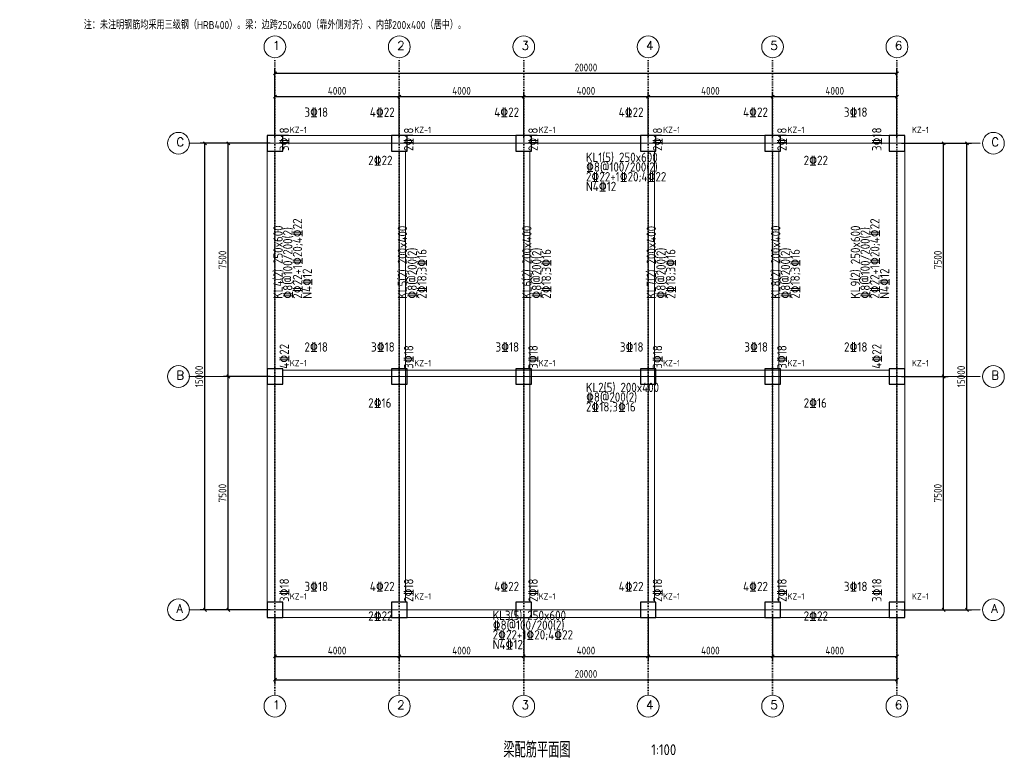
# Model space of a CAD drawing. Header units: millimetres. Extents: x -8205 to 23450, y -4808 to 18974.
import ezdxf
from ezdxf.enums import TextEntityAlignment as Align

# ---------------------------------------------------------------- set-up
doc = ezdxf.new("R2010")
doc.units = ezdxf.units.MM
doc.header["$LTSCALE"] = 100
doc.linetypes.add('DOT', pattern=[0.508, 0, -0.508])
for name, color, linetype, lineweight in [('S-AXIS', 3, 'Continuous', 15), ('S-AXIS_TEXT', 7, 'Continuous', 15), ('S-BEAM_CON', 4, 'Continuous', 20), ('S-BEAM_TEXT', 40, 'Continuous', 15), ('S-COLU', 6, 'Continuous', 30), ('S-COLU_NUM', 7, 'Continuous', 15), ('S-DIM', 3, 'Continuous', 15), ('S-DOTE', 253, 'DOT', 15), ('S-TEXT', 7, 'Continuous', 15)]:
    doc.layers.add(name, color=color, linetype=linetype, lineweight=lineweight)
doc.styles.add('AXIS', font='txt.shx')
doc.styles.get("Standard").update_dxf_attribs({"font": 'GBENOR', "bigfont": 'GBCBIG'})
doc.dimstyles.new('DIM100', dxfattribs={"dimscale": 100, "dimtxt": 2.5, "dimasz": 2.5, "dimexe": 1.5, "dimexo": 1.5, "dimtad": 1, "dimtxsty": 'Standard', "dimtsz": 0.5, "dimcen": 2.5, "dimclrd": 3, "dimclre": 3, "dimclrt": 7, "dimazin": 3, "dimtfac": 1, "dimtmove": 0, "dimatfit": 3})

msp = doc.modelspace()

# ---------------------------------------------------------------- linework, layer by layer
at = {"layer": 'S-AXIS'}
for centre in [(0, 18100), (4000, 18100), (8000, 18100), (12000, 18100), (16000, 18100), (20000, 18100), (-3100, 15000), (23100, 15000), (-3100, 7500), (23100, 7500), (-3100, 0), (23100, 0), (0, -3100), (4000, -3100), (8000, -3100), (12000, -3100), (16000, -3100), (20000, -3100)]:
    msp.add_circle(centre, 350, dxfattribs=at)
at = {"layer": 'S-BEAM_CON'}
for p, q in [((250, 15250), (19750, 15250)), ((250, 15000), (19750, 15000)), ((-250, 250), (-250, 14750)), ((0, 250), (0, 14750)), ((4000, 250), (4000, 14750)), ((4200, 250), (4200, 14750)), ((8000, 250), (8000, 14750)), ((8200, 250), (8200, 14750)), ((12000, 250), (12000, 14750)), ((12200, 250), (12200, 14750)), ((16000, 250), (16000, 14750)), ((16200, 250), (16200, 14750)), ((20000, 250), (20000, 14750)), ((20250, 250), (20250, 14750)), ((250, 7700), (19750, 7700)), ((250, 7500), (19750, 7500)), ((250, 0), (19750, 0)), ((250, -250), (19750, -250))]:
    msp.add_line(p, q, dxfattribs=at)
at = {"layer": 'S-COLU'}
for points in [[(-250, 14750), (250, 14750), (250, 15250), (-250, 15250)], [(3750, 14750), (4250, 14750), (4250, 15250), (3750, 15250)], [(7750, 14750), (8250, 14750), (8250, 15250), (7750, 15250)], [(11750, 14750), (12250, 14750), (12250, 15250), (11750, 15250)], [(15750, 14750), (16250, 14750), (16250, 15250), (15750, 15250)], [(19750, 14750), (20250, 14750), (20250, 15250), (19750, 15250)], [(-250, 7250), (250, 7250), (250, 7750), (-250, 7750)], [(3750, 7250), (4250, 7250), (4250, 7750), (3750, 7750)], [(7750, 7250), (8250, 7250), (8250, 7750), (7750, 7750)], [(11750, 7250), (12250, 7250), (12250, 7750), (11750, 7750)], [(15750, 7250), (16250, 7250), (16250, 7750), (15750, 7750)], [(19750, 7250), (20250, 7250), (20250, 7750), (19750, 7750)], [(-250, -250), (250, -250), (250, 250), (-250, 250)], [(3750, -250), (4250, -250), (4250, 250), (3750, 250)], [(7750, -250), (8250, -250), (8250, 250), (7750, 250)], [(11750, -250), (12250, -250), (12250, 250), (11750, 250)], [(15750, -250), (16250, -250), (16250, 250), (15750, 250)], [(19750, -250), (20250, -250), (20250, 250), (19750, 250)]]:
    msp.add_lwpolyline(points, close=True, dxfattribs=at)
at = {"layer": 'S-DOTE'}
for p, q in [((0, -2750), (0, 17750)), ((4000, -2750), (4000, 17750)), ((8000, -2750), (8000, 17750)), ((12000, -2750), (12000, 17750)), ((16000, -2750), (16000, 17750)), ((20000, -2750), (20000, 17750)), ((-2750, 15000), (22750, 15000)), ((-2750, 7500), (22750, 7500)), ((-2750, 0), (22750, 0))]:
    msp.add_line(p, q, dxfattribs=at)

# ---------------------------------------------------------------- texts
at = {"layer": 'S-AXIS_TEXT', "color": 7, "style": 'AXIS'}
for s, p in [('1', (-70, 18002)), ('2', (3930, 18002)), ('3', (7930, 18002)), ('4', (11930, 18002)), ('5', (15930, 18002)), ('6', (19930, 18002)), ('C', (-3170, 14902)), ('C', (23030, 14902)), ('B', (-3170, 7402)), ('B', (23030, 7402)), ('A', (-3170, -98)), ('A', (23030, -98)), ('1', (-70, -3198)), ('2', (3930, -3198)), ('3', (7930, -3198)), ('4', (11930, -3198)), ('5', (15930, -3198)), ('6', (19930, -3198))]:
    msp.add_text(s, height=280, dxfattribs=at).set_placement(p)
at = {"layer": 'S-BEAM_TEXT'}
for s, p in [('3%%13218', (450, 14750)), ('2%%13218', (4450, 14750)), ('2%%13218', (8450, 14750)), ('2%%13218', (12450, 14750)), ('2%%13218', (16450, 14750)), ('3%%13218', (19500, 14750)), ('2%%13222+1%%13220;4%%13222', (875, 10000)), ('2%%13222+1%%13220;4%%13222', (19437, 10000)), ('2%%13218;3%%13216', (4875, 10000)), ('2%%13218;3%%13216', (8875, 10000)), ('2%%13218;3%%13216', (12875, 10000)), ('2%%13218;3%%13216', (16875, 10000)), ('%%1328@100/200(2)', (563, 10000)), ('%%1328@100/200(2)', (19125, 10000)), ('%%1328@200(2)', (4563, 10000)), ('%%1328@200(2)', (8563, 10000)), ('%%1328@200(2)', (12563, 10000)), ('%%1328@200(2)', (16563, 10000)), ('KL4(2) 250x600', (250, 10000)), ('KL5(2) 200x400', (4250, 10000)), ('KL6(2) 200x400', (8250, 10000)), ('KL7(2) 200x400', (12250, 10000)), ('KL8(2) 200x400', (16250, 10000)), ('KL9(2) 250x600', (18812, 10000)), ('N4%%13212', (1188, 10000)), ('N4%%13212', (19750, 10000)), ('4%%13222', (450, 7750)), ('3%%13218', (4450, 7750)), ('3%%13218', (8450, 7750)), ('3%%13218', (12450, 7750)), ('3%%13218', (16450, 7750)), ('4%%13222', (19500, 7750)), ('3%%13218', (450, 250)), ('2%%13218', (4450, 250)), ('2%%13218', (8450, 250)), ('2%%13218', (12450, 250)), ('2%%13218', (16450, 250)), ('3%%13218', (19500, 250))]:
    msp.add_text(s, height=300, rotation=90, dxfattribs=at).set_placement(p)
for s, p in [('3%%13218', (950, 15850)), ('2%%13222', (3000, 14300)), ('KL1(5) 250x600', (10000, 14400)), ('2%%13222', (17000, 14300)), ('%%1328@100/200(2)', (10000, 14088)), ('2%%13222+1%%13220;4%%13222', (10000, 13775)), ('N4%%13212', (10000, 13463)), ('2%%13218', (950, 8300)), ('KL2(5) 200x400', (10000, 7000)), ('%%1328@200(2)', (10000, 6688)), ('2%%13216', (3000, 6500)), ('2%%13218;3%%13216', (10000, 6375)), ('2%%13216', (17000, 6500)), ('3%%13218', (950, 600)), ('KL3(5) 250x600', (7000, -330)), ('2%%13222', (3000, -350)), ('%%1328@100/200(2)', (7000, -643)), ('2%%13222', (17000, -350)), ('2%%13222+1%%13220;4%%13222', (7000, -955)), ('N4%%13212', (7000, -1268))]:
    msp.add_text(s, height=300, dxfattribs=at).set_placement(p)
for s, p in [('4%%13222', (3850, 15850)), ('4%%13222', (7850, 15850)), ('4%%13222', (11850, 15850)), ('4%%13222', (15850, 15850)), ('3%%13218', (19050, 15850)), ('3%%13218', (3850, 8300)), ('3%%13218', (7850, 8300)), ('3%%13218', (11850, 8300)), ('3%%13218', (15850, 8300)), ('2%%13218', (19050, 8300)), ('4%%13222', (3850, 600)), ('4%%13222', (7850, 600)), ('4%%13222', (11850, 600)), ('4%%13222', (15850, 600)), ('3%%13218', (19050, 600))]:
    msp.add_text(s, height=300, dxfattribs=at).set_placement(p, align=Align.RIGHT)
at = {"layer": 'S-COLU_NUM'}
for p in [(480, 15330), (4480, 15330), (8480, 15330), (12480, 15330), (16480, 15330), (20480, 15330), (480, 7830), (4480, 7830), (8480, 7830), (12480, 7830), (16480, 7830), (20480, 7830), (480, 330), (4480, 330), (8480, 330), (12480, 330), (16480, 330), (20480, 330)]:
    msp.add_text('KZ-1', height=200, dxfattribs=at).set_placement(p)
at = {"layer": 'S-TEXT'}
for s, height, p in [('注：未注明钢筋均采用三级钢（HRB400）。梁：边跨250x600（靠外侧对齐）、内部200x400（居中）。', 260, (0, 18800)), ('梁配筋平面图', 500, (8425, -4500)), ('1:100', 350, (12500, -4500))]:
    msp.add_text(s, height=height, dxfattribs=at).set_placement(p, align=Align.MIDDLE_CENTER)

# ---------------------------------------------------------------- dimensions: what is measured, and where the dimension line sits
at = {"layer": 'S-DIM'}
for base, p1, p2, text in [((0, 17250), (0, 15000), (20000, 15000), '20000'), ((0, 16500), (0, 15000), (4000, 15000), '4000'), ((4000, 16500), (4000, 15000), (8000, 15000), '4000'), ((8000, 16500), (8000, 15000), (12000, 15000), '4000'), ((12000, 16500), (12000, 15000), (16000, 15000), '4000'), ((16000, 16500), (16000, 15000), (20000, 15000), '4000'), ((0, -1500), (0, 0), (4000, 0), '4000'), ((0, -2250), (0, 0), (20000, 0), '20000'), ((4000, -1500), (4000, 0), (8000, 0), '4000'), ((8000, -1500), (8000, 0), (12000, 0), '4000'), ((12000, -1500), (12000, 0), (16000, 0), '4000'), ((16000, -1500), (16000, 0), (20000, 0), '4000')]:
    msp.add_linear_dim(base=base, p1=p1, p2=p2, text=text, dimstyle='DIM100', dxfattribs=at).render()
for base, p1, p2, text in [((-2250, 0), (0, 0), (0, 15000), '15000'), ((-1500, 7500), (0, 7500), (0, 15000), '7500'), ((21500, 7500), (20000, 7500), (20000, 15000), '7500'), ((22250, 0), (20000, 0), (20000, 15000), '15000'), ((-1500, 0), (0, 0), (0, 7500), '7500'), ((21500, 0), (20000, 0), (20000, 7500), '7500')]:
    msp.add_linear_dim(base=base, p1=p1, p2=p2, angle=90, text=text, dimstyle='DIM100', dxfattribs=at).render()

doc.saveas('drawing.dxf')
